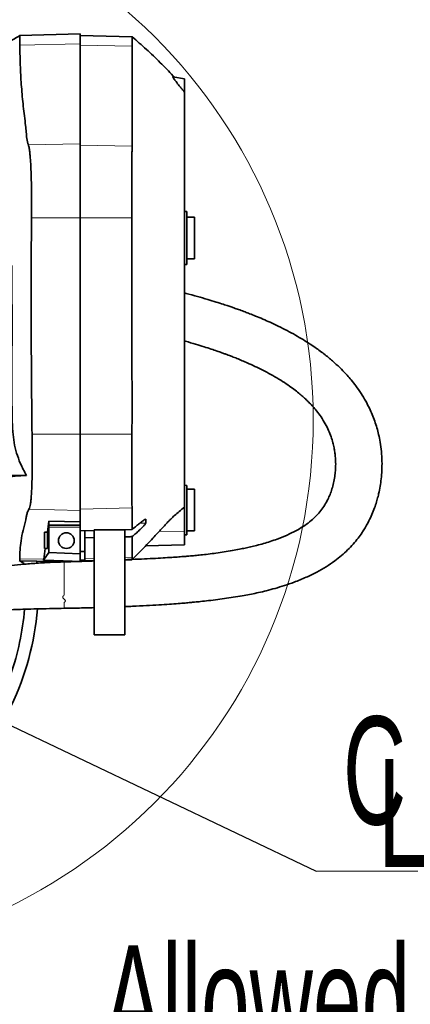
# Model space of a CAD drawing. Header units: millimetres. Extents: x 0 to 12118, y 0 to 8400.
# Tile 25 of 128: x 2471 to 2724, y 5012 to 5649. Entities that reach past the tile are written whole.
import ezdxf

# ---------------------------------------------------------------- set-up
doc = ezdxf.new("R2010")
doc.units = ezdxf.units.MM
doc.header["$LTSCALE"] = 20
doc.styles.add('SLDTEXTSTYLE0', font='TXT', dxfattribs={"width": 0.605})
doc.dimstyles.new('SLDDIMSTYLE4', dxfattribs={"dimtxt": 0.18, "dimasz": 70, "dimexe": 0, "dimexo": 0.0625, "dimgap": 0, "dimtad": 0, "dimtih": 1, "dimtoh": 1, "dimdec": 0, "dimrnd": 1e-09, "dimzin": 0, "dimdsep": 46, "dimtxsty": 'Standard', "dimsah": 1, "dimcen": 0.09, "dimadec": 0, "dimazin": 0, "dimtfac": 70, "dimtdec": 0, "dimtofl": 0, "dimtmove": 0, "dimatfit": 3, "dimfxl": 1, "dimfrac": 2, "dimtolj": 1, "dimtzin": 0, "dimarcsym": 0})

# ---------------------------------------------------------------- blocks, each defined once
blk = doc.blocks.new('SW_SYMBOL_MOD_CL')
at = {"color": 0, "linetype": 'Continuous', "lineweight": 0, "char_height": 15515, "attachment_point": 5, "style": 'SLDTEXTSTYLE0'}
for s, insert in [('C', (8000, 12000)), ('L', (12000, 6000))]:
    blk.add_mtext(s, dxfattribs=dict(at, insert=insert))
blk = doc.blocks.new('SW_NOTE_0_9')
at = {"color": 0, "linetype": 'Continuous', "lineweight": 0}
for p, q in [((0, 0), (333.33, 0)), ((333.33, 0), (0, 0)), ((0, 0), (333.33, 0)), ((333.33, 0), (0, 0)), ((0, 0), (333.33, 0)), ((333.33, 0), (0, 0))]:
    blk.add_line(p, q, dxfattribs=at)
at = {"color": 0, "linetype": 'Continuous', "lineweight": 0, "xscale": 0.0045117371, "yscale": 0.0045117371, "zscale": 0.0045117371}
blk.add_blockref('SW_SYMBOL_MOD_CL', (1.77, 10.59), dxfattribs=at)
at = {"color": 0, "linetype": 'Continuous', "lineweight": 0, "insert": (118.82, 90.71), "char_height": 70, "attachment_point": 1, "style": 'SLDTEXTSTYLE0'}
blk.add_mtext('Axis 3', dxfattribs=at)
blk = doc.blocks.new('SW_NOTE_0_11')
at = {"color": 0, "linetype": 'Continuous', "lineweight": 0, "insert": (0.38, 451.99), "char_height": 70, "attachment_point": 1, "style": 'SLDTEXTSTYLE0'}
blk.add_mtext('Allowed positions for', dxfattribs=at)

msp = doc.modelspace()

# ---------------------------------------------------------------- linework, layer by layer
at = {"color": 7, "linetype": 'Continuous', "lineweight": 35}
for p, q in [((2471.760186, 5639.152303), (2471.483096, 5638.985662)), ((2510.628607, 5640.016033), (2471.483449, 5638.990981)), ((2510.628607, 5633.735255), (2510.628607, 5640.016033)), ((2544.258871, 5638.240137), (2510.628607, 5639.120777)), ((2510.628607, 5568.962508), (2510.628607, 5633.735255)), ((2570.62701, 5612.211144), (2578.228607, 5610.870777)), ((2578.228607, 5610.870777), (2578.228607, 5602.870777)), ((2578.228607, 5602.150118), (2577.64391, 5602.870777)), ((2578.228607, 5602.870777), (2578.228607, 5602.150118)), ((2578.228607, 5333.677902), (2578.228607, 5602.150118)), ((2510.628607, 5520.898334), (2510.628607, 5568.962508)), ((2579.728607, 5525.082201), (2578.228607, 5525.082201)), ((2579.728607, 5525.082201), (2579.728607, 5490.659353)), ((2510.628607, 5380.830026), (2510.628607, 5520.898334)), ((2584.728607, 5521.370777), (2579.728607, 5521.370777)), ((2584.728607, 5521.370777), (2584.728607, 5494.370777)), ((2579.728607, 5494.370777), (2584.728607, 5494.370777)), ((2578.228607, 5490.659353), (2579.728607, 5490.659353)), ((2510.628607, 5331.345542), (2510.628607, 5380.830026)), ((2475.848692, 5354.114646), (2428.628607, 5354.114646)), ((2579.728607, 5347.636375), (2578.228607, 5347.675654)), ((2579.728607, 5331.675654), (2579.728607, 5347.636375)), ((2584.728607, 5345.175654), (2579.728607, 5345.175654)), ((2584.728607, 5345.175654), (2584.728607, 5318.175654)), ((2578.228607, 5333.502892), (2578.228607, 5318.042579)), ((2579.728607, 5315.714933), (2579.728607, 5331.675654)), ((2510.628607, 5323.935671), (2510.628607, 5331.345542)), ((2553.109648, 5323.179694), (2553.109648, 5325.740755)), ((2489.396998, 5317.343354), (2490.363991, 5324.470723)), ((2490.294171, 5304.116102), (2490.294171, 5320.670777)), ((2490.363991, 5321.870777), (2490.315117, 5321.870777)), ((2510.628607, 5323.935671), (2490.363991, 5324.470723)), ((2490.363991, 5321.870777), (2490.363991, 5324.470723)), ((2490.363991, 5321.870777), (2510.628607, 5321.870777)), ((2510.628607, 5321.870777), (2510.628607, 5323.935671)), ((2510.628607, 5321.870777), (2510.628607, 5320.670777)), ((2510.628607, 5303.405764), (2510.628607, 5320.670777)), ((2519.628607, 5318.870777), (2539.628607, 5318.870777)), ((2519.628607, 5250.870777), (2519.628607, 5318.870777)), ((2544.277368, 5319.140404), (2535.026691, 5318.870777)), ((2539.628607, 5318.870777), (2539.628607, 5250.870777)), ((2489.396998, 5317.343354), (2487.628607, 5317.390045)), ((2487.628607, 5317.390045), (2487.628607, 5306.793838)), ((2489.396998, 5317.343354), (2489.396998, 5306.793838)), ((2519.628607, 5318.421972), (2510.628607, 5318.159651)), ((2513.628607, 5304.870777), (2513.628607, 5318.247092)), ((2513.628607, 5313.745925), (2519.628607, 5313.882187)), ((2578.228607, 5318.042579), (2578.228607, 5309.087685)), ((2578.228607, 5315.675654), (2579.728607, 5315.714933)), ((2579.728607, 5318.175654), (2584.728607, 5318.175654)), ((2487.009764, 5299.747894), (2487.96571, 5306.793838)), ((2487.628607, 5306.793838), (2489.396998, 5306.793838)), ((2552.938435, 5308.425438), (2578.228607, 5309.087685)), ((2486.921589, 5299.1744), (2490.294171, 5304.116102)), ((2490.294171, 5304.116102), (2510.628607, 5303.405764)), ((2510.628607, 5304.870777), (2513.628607, 5304.870777)), ((2510.628607, 5301.93723), (2510.628607, 5303.405764)), ((2510.628607, 5299.097274), (2510.628607, 5301.93723)), ((2513.628607, 5299.097274), (2513.628607, 5304.870777)), ((2471.024358, 5299.045983), (2471.659649, 5298.675322)), ((2471.484963, 5298.750533), (2482.543771, 5298.460948)), ((2474.379078, 5297.083736), (2474.289084, 5297.136553)), ((2482.54527, 5298.460909), (2498.968049, 5298.030863)), ((2510.628607, 5299.097274), (2513.628607, 5299.097274)), ((2510.628607, 5298.392002), (2510.628607, 5299.097274)), ((2513.628607, 5298.491963), (2513.628607, 5299.097274)), ((2513.628607, 5298.699335), (2519.628607, 5298.85645)), ((2539.628607, 5299.380169), (2544.124846, 5299.497907)), ((2539.628607, 5250.870777), (2519.628607, 5250.870777))]:
    msp.add_line(p, q, dxfattribs=at)
at = {"color": 8, "linetype": 'Continuous', "lineweight": 18}
for p, q in [((2510.628607, 5633.735255), (2471.588878, 5632.75048)), ((2544.299882, 5632.023498), (2510.628607, 5632.872853)), ((2577.64391, 5602.870777), (2578.228607, 5602.870777)), ((2510.628607, 5568.962508), (2477.079367, 5568.116231)), ((2544.29479, 5567.250879), (2510.628607, 5568.100107)), ((2510.628607, 5520.898334), (2479.097546, 5520.898334)), ((2544.148676, 5520.898334), (2510.628607, 5520.898334)), ((2510.628607, 5380.830026), (2479.47108, 5380.830026)), ((2544.147726, 5380.830026), (2510.628607, 5380.830026)), ((2510.628607, 5331.345542), (2477.488348, 5332.206206)), ((2544.271467, 5333.107144), (2510.628607, 5332.233428)), ((2553.109648, 5325.740755), (2552.871931, 5325.734582)), ((2510.628607, 5320.670777), (2490.294171, 5320.670777)), ((2553.109648, 5323.179694), (2549.116054, 5323.075979)), ((2578.228607, 5318.042579), (2561.758047, 5317.795198)), ((2487.009764, 5299.747894), (2471.531353, 5300.149874)), ((2519.628607, 5300.256124), (2513.628607, 5300.100302)), ((2544.27157, 5300.89611), (2539.628607, 5300.775531))]:
    msp.add_line(p, q, dxfattribs=at)
at = {"color": 7, "linetype": 'Continuous', "lineweight": 18}
msp.add_circle((2310.544746, 5390.1286), 350.940452, dxfattribs=at)
at = {"color": 7, "linetype": 'Continuous', "lineweight": 35}
msp.add_circle((2501.628607, 5311.870777), 5.1, dxfattribs=at)
for radius, start, end in [(172.079032, 9.27445756, 9.436446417), (180.359041, 9.04983438, 9.442782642)]:
    msp.add_arc((2304.628607, 5268.870777), radius, start, end, dxfattribs=at)
for centre, major_axis, ratio, start_param, end_param in [((2490.315117, 5320.670777), (0, 1.2), 0.0174550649, 0, 1.5707963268), ((2486.629968, 5468.870777), (0, 170.516812), 0.0174550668, 3.2397285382, 3.2695449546), ((-274.444907, 5395.247453), (2812.52507, -98.18192), 0.0006040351, 0.1398523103, 0.1910444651), ((2304.628607, 5281.526824), (0, 171.017517), 0.9972579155, 4.3758538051, 4.6296747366), ((2304.628607, 5282.142955), (0, 179.343122), 0.9972579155, 4.2669409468, 4.6313608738)]:
    msp.add_ellipse(centre, major_axis=major_axis, ratio=ratio, start_param=start_param, end_param=end_param, dxfattribs=at)
for points, knots in [([(2471.483449, 5638.990981), (2470.328765, 5638.311952), (2468.04728, 5636.97029), (2464.701695, 5634.924625), (2461.46678, 5632.886235), (2458.346358, 5630.851656), (2455.34035, 5628.823196), (2450.908102, 5625.714348), (2445.2921, 5621.542133), (2440.920339, 5617.707122), (2438.826977, 5615.870777)], [0, 0, 0, 0, 0.10025702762, 0.19809322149, 0.29348776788, 0.38642451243, 0.47689225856, 0.56488510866, 0.79165084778, 1, 1, 1, 1]), ([(2471.483449, 5638.990981), (2471.489178, 5638.947835), (2471.500651, 5638.861426), (2471.526619, 5637.999876), (2471.556667, 5636.263361), (2471.578115, 5633.924204), (2471.588878, 5632.75048)], [0, 0, 0, 0, 0.1901534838, 0.3808167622, 0.6893111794, 1, 1, 1, 1]), ([(2544.299882, 5632.023498), (2544.295328, 5633.130109), (2544.28619, 5635.350365), (2544.274342, 5637.297981), (2544.263654, 5638.26133), (2544.257213, 5638.14084), (2544.255401, 5638.10694)], [0, 0, 0, 0, 0.2919714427, 0.5857986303, 0.8834653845, 1, 1, 1, 1]), ([(2571.339972, 5612.076814), (2571.138013, 5612.310862), (2568.341566, 5615.551633), (2562.369922, 5621.571986), (2553.5777, 5630.088168), (2547.385489, 5635.492857), (2544.314435, 5638.173337)], [0, 0, 0, 0, 0.0247464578, 0.3426546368, 0.6739866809, 1, 1, 1, 1]), ([(2471.588878, 5632.75048), (2471.644027, 5627.933564), (2471.747182, 5618.923571), (2472.575513, 5605.738933), (2473.682454, 5593.186023), (2475.030145, 5583.437271), (2475.708052, 5576.46368), (2475.978984, 5572.274002), (2476.712652, 5569.501854), (2477.079367, 5568.116231)], [0, 0, 0, 0, 0.2230826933, 0.4172738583, 0.6114809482, 0.8057232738, 0.8704971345, 0.9352695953, 1, 1, 1, 1]), ([(2544.29479, 5567.250879), (2544.339108, 5569.094364), (2544.427746, 5572.78145), (2544.227061, 5580.165131), (2544.350118, 5592.802266), (2544.284271, 5610.705496), (2544.294679, 5624.917497), (2544.299882, 5632.023498)], [0, 0, 0, 0, 0.085434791, 0.170875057, 0.3417490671, 0.6708745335, 1, 1, 1, 1]), ([(2577.64391, 5602.870777), (2577.160638, 5603.465071), (2576.194257, 5604.653457), (2574.472257, 5606.801617), (2572.749149, 5608.990497), (2571.372973, 5610.825352), (2570.647906, 5611.903631), (2570.532822, 5612.214017), (2570.614792, 5612.211516), (2570.62701, 5612.211144)], [0, 0, 0, 0, 0.1427823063, 0.2855163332, 0.5161184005, 0.6906733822, 0.832519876, 0.9750379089, 1, 1, 1, 1]), ([(2477.079367, 5568.116231), (2477.268134, 5567.42425), (2477.645673, 5566.040277), (2478.036284, 5563.061635), (2478.344442, 5559.698058), (2478.579303, 5556.093062), (2478.770848, 5552.051335), (2478.92182, 5547.603861), (2479.034377, 5542.821377), (2479.110119, 5537.695845), (2479.14685, 5532.271867), (2479.147726, 5526.624134), (2479.114253, 5522.804736), (2479.097546, 5520.898334)], [0, 0, 0, 0, 0.1069046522, 0.2138110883, 0.2997553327, 0.3859723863, 0.4719167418, 0.5580680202, 0.6444939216, 0.7306450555, 0.8203266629, 0.9103184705, 1, 1, 1, 1]), ([(2544.148676, 5520.898334), (2544.128682, 5523.602208), (2544.088693, 5529.009961), (2544.059955, 5536.89651), (2544.048025, 5544.320452), (2544.055937, 5551.092194), (2544.082511, 5556.996323), (2544.13006, 5561.633886), (2544.194383, 5565.115576), (2544.261321, 5566.539112), (2544.29479, 5567.250879)], [0, 0, 0, 0, 0.1297716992, 0.2595436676, 0.3893146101, 0.5190856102, 0.6488695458, 0.7786533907, 0.889326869, 1, 1, 1, 1]), ([(2479.097546, 5520.898334), (2479.038398, 5511.923353), (2478.854979, 5484.091849), (2478.889058, 5446.830113), (2479.137039, 5409.115622), (2479.359732, 5390.258612), (2479.47108, 5380.830026)], [0, 0, 0, 0, 0.1922273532, 0.5960988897, 0.7980477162, 1, 1, 1, 1]), ([(2544.147726, 5380.830026), (2544.176887, 5387.701684), (2544.235211, 5401.445193), (2544.101027, 5428.932157), (2544.161432, 5459.148806), (2544.148383, 5492.094721), (2544.148579, 5511.29713), (2544.148676, 5520.898334)], [0, 0, 0, 0, 0.1471783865, 0.2943608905, 0.5887209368, 0.7943604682, 1, 1, 1, 1]), ([(2466.435152, 5490.114646), (2466.474423, 5472.164572), (2466.526799, 5448.224719), (2466.439746, 5418.293983), (2466.436178, 5400.330453), (2466.606675, 5386.010544), (2467.704537, 5375.379873), (2469.386055, 5368.549955), (2471.924578, 5361.34328), (2474.445158, 5356.700105), (2475.848692, 5354.114646)], [0, 0, 0, 0, 0.3913227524, 0.5219036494, 0.6524809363, 0.782992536, 0.8339099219, 0.8850171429, 0.9359741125, 1, 1, 1, 1]), ([(2539.629954, 5269.134117), (2541.282674, 5269.197786), (2545.943973, 5269.377356), (2553.250501, 5269.726966), (2561.184195, 5270.167169), (2568.041918, 5270.616051), (2573.734843, 5271.042503), (2578.308972, 5271.424523), (2581.815605, 5271.742506), (2584.45234, 5271.996599), (2586.616055, 5272.214292), (2589.598704, 5272.525469), (2594.001753, 5273.014672), (2599.598793, 5273.699233), (2605.446088, 5274.492257), (2611.14224, 5275.35312), (2616.498468, 5276.265059), (2621.450529, 5277.213661), (2626.230697, 5278.230366), (2631.378127, 5279.450307), (2637.001961, 5280.951871), (2643.021306, 5282.77789), (2649.734937, 5285.102733), (2656.736978, 5287.944693), (2663.624571, 5291.284478), (2669.806649, 5294.833987), (2675.119183, 5298.426369), (2679.777542, 5302.093952), (2683.795275, 5305.739319), (2687.411828, 5309.541572), (2690.499821, 5313.316675), (2692.856475, 5316.633029), (2694.792758, 5319.67101), (2696.61923, 5322.843649), (2698.556228, 5326.676457), (2700.349586, 5330.835434), (2701.826676, 5334.907365), (2702.969218, 5338.654778), (2703.984998, 5342.638868), (2704.861181, 5347.018137), (2705.559342, 5352.024477), (2705.984477, 5357.418854), (2706.063173, 5363.357419), (2705.704734, 5369.483805), (2704.937946, 5375.308318), (2703.920379, 5380.411358), (2702.734508, 5384.961408), (2701.360362, 5389.255764), (2699.751066, 5393.468483), (2697.817337, 5397.802254), (2695.440402, 5402.400838), (2692.523009, 5407.248042), (2689.327418, 5411.837373), (2686.260819, 5415.731021), (2683.139965, 5419.335848), (2679.595876, 5423.065337), (2675.138375, 5427.280055), (2669.781798, 5431.802296), (2664.439288, 5435.805241), (2659.367663, 5439.258957), (2654.824931, 5442.135196), (2649.871584, 5445.046013), (2644.531689, 5447.954084), (2639.069723, 5450.709415), (2633.819963, 5453.175057), (2628.894966, 5455.349422), (2624.44987, 5457.205098), (2620.603886, 5458.734321), (2617.185655, 5460.043904), (2614.078847, 5461.194065), (2611.308591, 5462.186013), (2608.849151, 5463.045329), (2606.275438, 5463.924557), (2602.815298, 5465.072889), (2598.371929, 5466.491718), (2592.852601, 5468.174192), (2586.34058, 5470.040523), (2581.360208, 5471.416733), (2578.531075, 5472.12956), (2578.228607, 5472.20577)], [0, 0, 0, 0, 0.0111098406, 0.0313339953, 0.0492838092, 0.0649052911, 0.0781590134, 0.0884397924, 0.0965792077, 0.1025623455, 0.1068519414, 0.1116423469, 0.1233302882, 0.1376178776, 0.1510735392, 0.1650128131, 0.17867458, 0.1901132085, 0.2015330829, 0.2143268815, 0.2289732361, 0.2446491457, 0.2612986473, 0.2825624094, 0.3024040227, 0.3208583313, 0.339143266, 0.3539621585, 0.368717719, 0.3832073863, 0.3969224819, 0.4088289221, 0.4169624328, 0.427197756, 0.4396889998, 0.4532490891, 0.4655462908, 0.4765179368, 0.486701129, 0.5007909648, 0.5148262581, 0.5301490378, 0.5470744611, 0.5653561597, 0.5821458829, 0.5965503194, 0.6089343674, 0.6212100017, 0.6338291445, 0.6459607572, 0.6599252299, 0.6756865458, 0.691152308, 0.7040283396, 0.7143691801, 0.7280711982, 0.7436821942, 0.76132135, 0.7811551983, 0.7935034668, 0.8066086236, 0.8204926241, 0.8351799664, 0.8503522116, 0.8641618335, 0.8763054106, 0.8883272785, 0.897997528, 0.9052870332, 0.9139307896, 0.9211418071, 0.9258011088, 0.9320832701, 0.9400776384, 0.9511434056, 0.9644364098, 0.9799953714, 0.9978612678, 1, 1, 1, 1]), ([(2578.228607, 5441.140023), (2578.418695, 5441.088675), (2580.806296, 5440.443715), (2585.017647, 5439.198306), (2590.575617, 5437.499771), (2595.216818, 5435.994858), (2599.019404, 5434.706414), (2601.68146, 5433.769112), (2603.422497, 5433.141096), (2604.504876, 5432.745557), (2605.75455, 5432.283398), (2607.485394, 5431.632906), (2609.940897, 5430.686669), (2613.005564, 5429.463978), (2616.461089, 5428.02528), (2620.531112, 5426.248564), (2625.134233, 5424.115668), (2630.239164, 5421.567035), (2635.402662, 5418.767946), (2640.389427, 5415.807132), (2644.928715, 5412.83924), (2648.814021, 5410.047445), (2652.038967, 5407.516822), (2654.711063, 5405.243847), (2657.053456, 5403.098461), (2659.242438, 5400.939967), (2661.482006, 5398.544055), (2664.023953, 5395.5469), (2666.746701, 5391.860978), (2669.337743, 5387.640952), (2671.47877, 5383.342914), (2673.09621, 5379.24106), (2674.234183, 5375.486673), (2674.987439, 5372.182334), (2675.494002, 5369.178777), (2675.831431, 5366.24814), (2676.023824, 5363.085769), (2676.030292, 5359.738461), (2675.809553, 5356.100441), (2675.308894, 5352.230242), (2674.482099, 5348.236954), (2673.379051, 5344.425779), (2672.089309, 5340.981667), (2670.48105, 5337.51128), (2668.459696, 5334.013551), (2665.878716, 5330.487812), (2662.821479, 5327.164475), (2659.216621, 5323.993748), (2655.000142, 5320.972956), (2650.138299, 5318.102776), (2644.558703, 5315.36946), (2638.968325, 5313.111993), (2633.745738, 5311.31964), (2629.304771, 5309.977195), (2625.036233, 5308.827357), (2621.094184, 5307.868583), (2617.361035, 5307.036349), (2613.417143, 5306.225935), (2608.872754, 5305.373542), (2603.818121, 5304.525362), (2598.601743, 5303.757848), (2593.578398, 5303.114128), (2589.020405, 5302.604385), (2585.535314, 5302.257699), (2582.985184, 5302.02247), (2580.778362, 5301.828573), (2577.946911, 5301.594083), (2574.210073, 5301.308044), (2569.552487, 5300.984239), (2563.97205, 5300.637152), (2557.473005, 5300.278619), (2550.06814, 5299.918029), (2544.019087, 5299.648813), (2540.436028, 5299.501833), (2539.626692, 5299.468633)], [0, 0, 0, 0, 0.0016429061, 0.0206357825, 0.0368264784, 0.0505084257, 0.0618221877, 0.070829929, 0.0744857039, 0.0775835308, 0.0806563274, 0.0858682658, 0.0934196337, 0.1032489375, 0.1142876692, 0.125825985, 0.1419473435, 0.1588594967, 0.1765055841, 0.1947793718, 0.211821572, 0.2268110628, 0.2398601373, 0.2510571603, 0.2608945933, 0.2711610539, 0.2821673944, 0.2949695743, 0.3130770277, 0.3325687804, 0.351232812, 0.369122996, 0.3854923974, 0.3993854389, 0.4112714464, 0.4236178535, 0.4366842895, 0.4515867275, 0.4665099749, 0.4836766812, 0.5018702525, 0.5191837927, 0.5355035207, 0.5503846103, 0.5699564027, 0.5888425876, 0.6082239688, 0.6280728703, 0.6478368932, 0.6677151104, 0.6893400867, 0.71288793, 0.7283076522, 0.7429917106, 0.756872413, 0.7693196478, 0.7800043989, 0.7912961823, 0.8051746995, 0.8207900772, 0.8360156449, 0.8507487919, 0.8642856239, 0.8752234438, 0.88049734, 0.8859326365, 0.8938048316, 0.9041883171, 0.9170885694, 0.9324990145, 0.9503937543, 0.9707193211, 0.9933861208, 1, 1, 1, 1]), ([(2479.47108, 5380.830026), (2479.50662, 5378.557433), (2479.5777, 5374.012246), (2479.609341, 5367.754412), (2479.597884, 5362.134699), (2479.550146, 5357.16498), (2479.466376, 5352.488535), (2479.344641, 5348.177594), (2479.184018, 5344.273679), (2478.983193, 5340.82471), (2478.740276, 5337.888307), (2478.446547, 5335.499742), (2478.059942, 5333.379881), (2477.69877, 5332.638273), (2477.488348, 5332.206206)], [0, 0, 0, 0, 0.096256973, 0.1925139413, 0.2701052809, 0.3479440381, 0.425535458, 0.5031338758, 0.5809797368, 0.6585783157, 0.7361915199, 0.8140522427, 0.8916650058, 1, 1, 1, 1]), ([(2544.271467, 5333.107144), (2544.230857, 5333.585591), (2544.149636, 5334.542487), (2544.080415, 5337.633625), (2544.033428, 5341.875388), (2544.010162, 5347.225978), (2544.003917, 5353.542695), (2544.01565, 5360.620869), (2544.046978, 5368.282969), (2544.091374, 5375.115177), (2544.132872, 5379.323658), (2544.147726, 5380.830026)], [0, 0, 0, 0, 0.1168261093, 0.2336528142, 0.3504763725, 0.4673001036, 0.5841759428, 0.7010517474, 0.817943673, 0.9348354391, 1, 1, 1, 1]), ([(2475.848692, 5354.114646), (2473.358688, 5353.952193), (2468.378572, 5353.62728), (2461.859114, 5353.095764), (2456.108359, 5352.534447), (2451.473273, 5351.980396), (2448.195323, 5351.44027), (2446.101739, 5350.922938), (2444.593746, 5350.399694), (2442.198122, 5349.338155), (2440.334853, 5348.451283), (2438.839796, 5347.739672)], [0, 0, 0, 0, 0.0918942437, 0.1837924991, 0.2783448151, 0.372889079, 0.4503753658, 0.5281034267, 0.6060921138, 0.6839346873, 1, 1, 1, 1]), ([(2477.488348, 5332.206206), (2477.065363, 5331.45204), (2476.219129, 5329.943235), (2475.887697, 5327.649914), (2475.083985, 5323.838924), (2473.526579, 5318.518239), (2472.371598, 5312.03154), (2471.653885, 5305.909987), (2471.572197, 5302.069911), (2471.531353, 5300.149874)], [0, 0, 0, 0, 0.0714012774, 0.1428473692, 0.2142950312, 0.428293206, 0.6422924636, 0.8211462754, 1, 1, 1, 1]), ([(2544.141602, 5299.520833), (2545.84121, 5301.204115), (2549.123221, 5304.454601), (2553.613177, 5309.103155), (2557.469675, 5313.17867), (2560.616784, 5316.558385), (2563.109547, 5319.255314), (2564.905906, 5321.201212), (2566.138522, 5322.531096), (2567.082387, 5323.542496), (2568.086344, 5324.603663), (2569.653797, 5326.21995), (2571.912761, 5328.397777), (2574.916075, 5330.89683), (2577.062159, 5332.664691), (2578.228607, 5333.625565)], [0, 0, 0, 0, 0.1428609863, 0.2758704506, 0.3885555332, 0.4811874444, 0.5541648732, 0.6081250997, 0.6368209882, 0.6575411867, 0.6863080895, 0.7277273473, 0.8004512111, 0.8915405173, 1, 1, 1, 1]), ([(2544.277368, 5319.140404), (2544.276101, 5320.187367), (2544.272652, 5323.038591), (2544.305208, 5326.792904), (2544.238975, 5329.94877), (2544.344694, 5331.755825), (2544.295875, 5332.656715), (2544.271467, 5333.107144)], [0, 0, 0, 0, 0.2248875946, 0.6124429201, 0.8062205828, 0.9031136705, 1, 1, 1, 1]), ([(2552.954497, 5325.741089), (2552.918448, 5325.75302), (2552.80828, 5325.789482), (2551.904524, 5325.208041), (2550.483356, 5324.158731), (2548.760971, 5322.802432), (2546.766477, 5321.194418), (2545.23183, 5319.928027), (2544.277368, 5319.140404)], [0, 0, 0, 0, 0.0714242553, 0.2182770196, 0.4303533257, 0.5864454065, 0.7427928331, 1, 1, 1, 1]), ([(2544.277368, 5314.444781), (2545.068963, 5315.123279), (2546.650745, 5316.479068), (2548.984382, 5318.616167), (2551.007731, 5320.592174), (2552.398996, 5322.096652), (2553.029462, 5322.907043), (2553.087501, 5323.104388), (2553.109648, 5323.179694)], [0, 0, 0, 0, 0.1982953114, 0.3962382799, 0.6141244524, 0.7845625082, 0.9177906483, 1, 1, 1, 1]), ([(2539.628607, 5314.338355), (2540.731856, 5314.363558), (2542.281429, 5314.398958), (2543.831035, 5314.434534), (2544.277368, 5314.444781)], [0, 0, 0, 0, 0.7119699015, 1, 1, 1, 1]), ([(2544.27157, 5300.89611), (2544.274009, 5301.776107), (2544.278888, 5303.536103), (2544.276483, 5307.055782), (2544.277514, 5310.692048), (2544.277407, 5313.44835), (2544.277368, 5314.444781)], [0, 0, 0, 0, 0.1948405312, 0.3896815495, 0.7793635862, 1, 1, 1, 1]), ([(2500.232052, 5298.075721), (2497.217955, 5297.984906), (2490.866744, 5297.793544), (2481.511402, 5297.193547), (2472.459837, 5296.465903), (2464.323096, 5295.69459), (2457.000371, 5294.9357), (2450.521686, 5294.228793), (2444.91614, 5293.603849), (2440.310003, 5293.090125), (2436.5476, 5292.676167), (2433.312099, 5292.328101), (2430.2945, 5292.013743), (2427.298199, 5291.716118), (2424.66419, 5291.471641), (2422.326954, 5291.272074), (2420.228949, 5291.108773), (2417.916786, 5290.952281), (2415.437807, 5290.813871), (2413.100214, 5290.706999), (2411.167085, 5290.649903), (2409.656751, 5290.612431), (2407.972362, 5290.604774), (2405.990204, 5290.631042), (2403.838926, 5290.682517), (2401.529155, 5290.760965), (2399.114755, 5290.860749), (2396.351392, 5290.992766), (2393.217435, 5291.166933), (2389.914244, 5291.376493), (2386.919469, 5291.586237), (2384.48463, 5291.769226), (2382.313906, 5291.941587), (2379.443473, 5292.182077), (2375.515642, 5292.537409), (2370.454635, 5293.04193), (2364.926349, 5293.649002), (2357.727412, 5294.510775), (2349.0511, 5295.660685), (2339.035115, 5297.176372), (2329.946225, 5298.702653), (2324.28022, 5299.859327), (2321.827813, 5300.359968)], [0, 0, 0, 0, 0.0498672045, 0.10507859, 0.1554710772, 0.2009934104, 0.2415762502, 0.2787983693, 0.3104356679, 0.3364408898, 0.3567844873, 0.3740463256, 0.390957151, 0.4075151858, 0.4243121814, 0.4350218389, 0.4464817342, 0.459241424, 0.4733885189, 0.4875196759, 0.4980191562, 0.5051212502, 0.5138330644, 0.5255061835, 0.5381987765, 0.5499400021, 0.5642932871, 0.5788978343, 0.5966863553, 0.6171860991, 0.6345655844, 0.6471424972, 0.658315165, 0.6714079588, 0.6958459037, 0.7249787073, 0.7572133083, 0.7894404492, 0.8467527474, 0.9037614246, 0.9583452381, 1, 1, 1, 1]), ([(2471.531353, 5300.149874), (2471.523713, 5299.742483), (2471.508403, 5298.926014), (2471.492787, 5298.809107), (2471.484963, 5298.750533)], [0, 0, 0, 0, 0.4989678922, 1, 1, 1, 1]), ([(2544.124057, 5299.528041), (2544.135139, 5299.538403), (2544.1604, 5299.56202), (2544.205393, 5300.002506), (2544.249495, 5300.59803), (2544.27157, 5300.89611)], [0, 0, 0, 0, 0.2807795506, 0.6400052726, 1, 1, 1, 1]), ([(2471.484963, 5298.750533), (2471.794084, 5298.570675), (2472.756326, 5298.010808), (2473.72297, 5297.458568), (2474.379078, 5297.083736)], [0, 0, 0, 0, 0.3212515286, 1, 1, 1, 1]), ([(2519.627269, 5298.691841), (2516.109802, 5298.568433), (2509.63931, 5298.34142), (2503.1797, 5298.177757), (2500.231642, 5298.103064)], [0, 0, 0, 0, 0.5436166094, 1, 1, 1, 1]), ([(2317.121984, 5271.359714), (2319.415794, 5270.895586), (2324.135746, 5269.940555), (2330.952393, 5268.821815), (2337.096876, 5267.945596), (2342.109458, 5267.330749), (2346.024851, 5266.906252), (2349.075621, 5266.608579), (2351.592737, 5266.382988), (2353.91203, 5266.190862), (2356.271506, 5266.011198), (2359.382155, 5265.79494), (2363.44429, 5265.550651), (2368.711575, 5265.298807), (2374.479014, 5265.098453), (2380.750238, 5264.960366), (2387.46469, 5264.893428), (2394.402379, 5264.904763), (2400.917504, 5264.979796), (2406.370787, 5265.082061), (2410.226306, 5265.173473), (2412.756033, 5265.240173), (2414.504773, 5265.288674), (2416.437436, 5265.344695), (2418.933611, 5265.420843), (2422.102457, 5265.523173), (2425.805215, 5265.649749), (2430.125413, 5265.804849), (2434.598375, 5265.972001), (2438.898483, 5266.136555), (2442.572041, 5266.278409), (2445.840552, 5266.404665), (2449.026989, 5266.527173), (2452.358947, 5266.653872), (2455.970497, 5266.788671), (2460.063182, 5266.937253), (2464.862992, 5267.104491), (2470.557112, 5267.29102), (2477.162373, 5267.48938), (2484.670925, 5267.688994), (2492.461081, 5267.868712), (2497.750398, 5267.966435), (2500.235106, 5268.012342)], [0, 0, 0, 0, 0.0381632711, 0.0785282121, 0.1128885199, 0.139735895, 0.1612532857, 0.1774194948, 0.1899447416, 0.2025929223, 0.2154969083, 0.2286578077, 0.2536063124, 0.2820635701, 0.3149399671, 0.3480571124, 0.3847491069, 0.4248732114, 0.4616354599, 0.4914029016, 0.5141375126, 0.5247410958, 0.5328082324, 0.5427622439, 0.5563857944, 0.5736800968, 0.5946447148, 0.616999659, 0.6443850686, 0.6678309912, 0.6873394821, 0.7044649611, 0.7212849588, 0.7394461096, 0.7589418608, 0.7803193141, 0.8063246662, 0.8373027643, 0.8732108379, 0.913996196, 0.9595988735, 1, 1, 1, 1]), ([(2500.234909, 5268.020512), (2503.554973, 5268.082383), (2510.017884, 5268.202823), (2516.484587, 5268.380254), (2519.629278, 5268.466536)], [0, 0, 0, 0, 0.5137102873, 1, 1, 1, 1])]:
    msp.add_open_spline(points, degree=3, knots=knots, dxfattribs=at)
at = {"color": 8, "linetype": 'Continuous', "lineweight": 18}
for points, knots in [([(2500.233652, 5276.491614), (2500.233652, 5277.403417), (2500.233652, 5279.226763), (2500.233652, 5282.180189), (2500.233652, 5285.145674), (2500.233652, 5288.036118), (2500.233652, 5290.729456), (2500.233652, 5293.124128), (2500.233652, 5295.131895), (2500.233652, 5296.67998), (2500.233652, 5297.675976), (2500.233652, 5298.127551), (2500.233652, 5298.050933), (2500.233652, 5298.032465)], [0, 0, 0, 0, 0.0968536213, 0.1936796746, 0.2908059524, 0.3874217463, 0.4845873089, 0.5814609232, 0.6782772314, 0.7750828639, 0.8719671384, 0.9691372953, 1, 1, 1, 1]), ([(2500.233711, 5271.808042), (2500.453301, 5271.950689), (2500.784947, 5272.166129), (2501.014816, 5272.564607), (2501.045278, 5272.883233), (2500.942818, 5273.198911), (2500.679759, 5273.59098), (2500.161969, 5274.029392), (2499.60734, 5274.438439), (2499.368346, 5274.882708), (2499.306659, 5275.217027), (2499.382674, 5275.578653), (2499.667441, 5276.044227), (2500.009367, 5276.314416), (2500.23361, 5276.491613)], [0, 0, 0, 0, 0.12483601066, 0.18853984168, 0.25021736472, 0.30908273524, 0.37503768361, 0.49985439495, 0.64060538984, 0.69791930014, 0.75030184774, 0.81008680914, 0.8754503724, 1, 1, 1, 1]), ([(2500.233652, 5268.077133), (2500.233652, 5268.079802), (2500.233652, 5268.086384), (2500.233652, 5268.768156), (2500.233652, 5269.965387), (2500.233652, 5271.192784), (2500.233652, 5271.807391)], [0, 0, 0, 0, 0.1855119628, 0.4574987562, 0.7283474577, 1, 1, 1, 1])]:
    msp.add_open_spline(points, degree=3, knots=knots, dxfattribs=at)

# ---------------------------------------------------------------- block references
at = {"color": 7, "linetype": 'Continuous', "lineweight": 0}
for name, p in [('SW_NOTE_0_9', (2663.333333, 5097.777778)), ('SW_NOTE_0_11', (2525.555556, 4597.777778))]:
    msp.add_blockref(name, p, dxfattribs=at)

# ---------------------------------------------------------------- leaders
msp.add_leader([(2304.628607, 5268.870777), (2663.333333, 5097.777778)], dimstyle='SLDDIMSTYLE4', dxfattribs=at)

doc.saveas('drawing.dxf')
